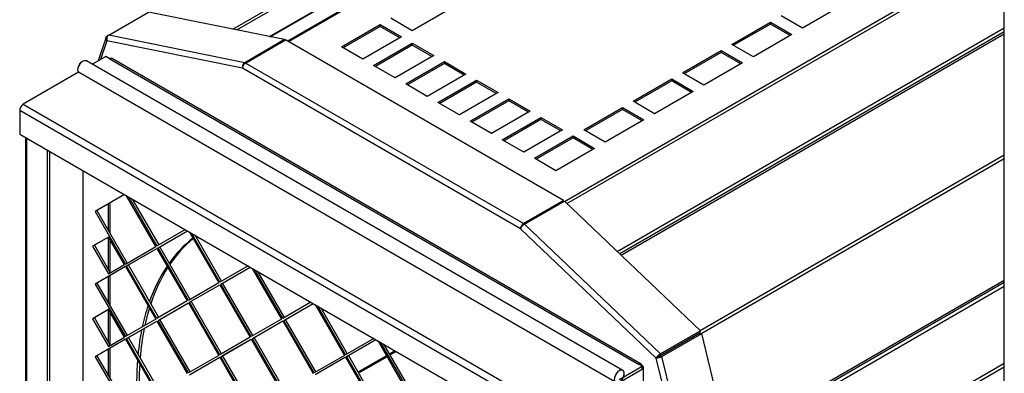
# Model space of a CAD drawing. Header units: millimetres. Extents: x 6 to 1085, y -668 to 515.
# Tile 3 of 9: x 588 to 912, y -438 to -321. Entities that reach past the tile are written whole.
import ezdxf

# ---------------------------------------------------------------- set-up
doc = ezdxf.new("R2010")
doc.units = ezdxf.units.MM

msp = doc.modelspace()

# ---------------------------------------------------------------- linework, layer by layer
at = {"color": 8, "linetype": 'Continuous', "lineweight": 25}
for p, q in [((658.01, -324.49), (866.78, -203.97)), ((659.32, -324.75), (867.66, -204.48)), ((879.54, -211.33), (676.36, -328.62)), ((767.36, -381.23), (912.32, -297.54)), ((768.14, -381.97), (912.32, -298.74)), ((912.32, -325.36), (785.54, -398.55)), ((912.32, -326.1), (786.02, -399.01)), ((616.5, -328.32), (614.43, -334.49)), ((590.09, -544.03), (590.09, -360.38)), ((912.32, -366), (812.1, -423.85)), ((912.32, -367.25), (812.65, -424.79)), ((616.96, -382.07), (616.96, -390.71)), ((617.53, -391.69), (617.53, -381.74)), ((616.96, -393.04), (616.96, -403.66)), ((617.53, -404.64), (617.53, -393.83)), ((617.53, -415.61), (617.53, -405.67)), ((616.96, -405.99), (616.96, -414.63)), ((821.12, -459.8), (912.32, -407.15)), ((821.28, -460.45), (912.32, -407.89)), ((616.96, -416.96), (616.96, -427.59)), ((617.53, -428.57), (617.53, -417.75)), ((616.96, -429.92), (616.96, -438.56)), ((617.53, -439.54), (617.53, -429.59)), ((711.51, -430.48), (709.62, -431.57)), ((711.86, -430.68), (709.79, -431.87)), ((708.69, -432.11), (699.26, -437.55)), ((708.86, -432.41), (699.43, -437.85)), ((826.93, -483.81), (912.32, -434.51)), ((827.19, -484.86), (912.32, -435.71))]:
    msp.add_line(p, q, dxfattribs=at)
at = {"color": 7, "linetype": 'Continuous', "lineweight": 25}
for p, q in [((670.13, -326.93), (874.96, -208.69)), ((670.32, -326.97), (875.08, -208.76)), ((879.19, -211.13), (676.01, -328.42)), ((912.32, -517.97), (912.32, -254.75)), ((729.88, -317.64), (717.16, -324.98)), ((858.58, -316.82), (845.85, -324.17)), ((617.09, -326.47), (630.24, -318.87)), ((675.08, -327.94), (630.24, -318.87)), ((717.16, -324.98), (710.09, -320.9)), ((845.85, -324.17), (838.78, -320.09)), ((693.82, -330.29), (706.55, -322.94)), ((706.55, -323.6), (694.39, -330.62)), ((706.55, -322.94), (713.62, -327.03)), ((706.55, -322.94), (706.55, -323.6)), ((713.06, -327.35), (706.55, -323.6)), ((784.67, -397.72), (912.32, -324.03)), ((822.52, -329.48), (835.24, -322.13)), ((835.24, -322.78), (823.08, -329.8)), ((835.24, -322.13), (842.31, -326.21)), ((835.24, -322.13), (835.24, -322.78)), ((841.75, -326.54), (835.24, -322.78)), ((616.22, -327.16), (613.59, -334.97)), ((617.09, -326.47), (616.58, -326.76)), ((661.93, -335.53), (617.09, -326.47)), ((713.62, -327.03), (700.89, -334.37)), ((842.31, -326.21), (829.59, -333.56)), ((661.24, -337.36), (616.5, -328.32)), ((675.08, -327.94), (661.93, -335.53)), ((662.22, -335.64), (675.37, -328.05)), ((675.14, -328.18), (675.08, -327.94)), ((767, -380.95), (675.37, -328.05)), ((700.89, -334.37), (693.82, -330.29)), ((704.43, -336.41), (717.16, -329.07)), ((717.16, -329.72), (704.99, -336.74)), ((717.16, -329.07), (724.23, -333.15)), ((717.16, -329.07), (717.16, -329.72)), ((723.66, -333.48), (717.16, -329.72)), ((829.59, -333.56), (822.52, -329.48)), ((616.11, -333.52), (611.78, -336.02)), ((617.24, -334.17), (616.11, -333.52)), ((617.24, -334.17), (791.76, -434.92)), ((792.56, -434.84), (618.04, -334.09)), ((724.23, -333.15), (711.5, -340.5)), ((806.25, -338.86), (818.98, -331.52)), ((818.98, -332.17), (806.82, -339.19)), ((818.98, -331.52), (826.05, -335.6)), ((818.98, -331.52), (818.98, -332.17)), ((825.49, -335.92), (818.98, -332.17)), ((786.57, -436.92), (609.79, -334.87)), ((786.57, -436.92), (609.79, -334.87)), ((752.85, -390.25), (661.24, -337.36)), ((753.85, -388.54), (662.22, -335.64)), ((711.5, -340.5), (704.43, -336.41)), ((715.04, -342.54), (727.76, -335.19)), ((727.76, -335.84), (715.6, -342.86)), ((727.76, -335.19), (734.83, -339.27)), ((727.76, -335.19), (727.76, -335.84)), ((734.27, -339.6), (727.76, -335.84)), ((826.05, -335.6), (813.32, -342.95)), ((607.17, -338.68), (588.89, -349.24)), ((783.94, -440.73), (607.16, -338.68)), ((734.83, -339.27), (722.11, -346.62)), ((813.32, -342.95), (806.25, -338.86)), ((722.11, -346.62), (715.04, -342.54)), ((725.64, -348.66), (738.37, -341.31)), ((738.37, -341.97), (726.21, -348.99)), ((738.37, -341.31), (745.44, -345.4)), ((738.37, -341.31), (738.37, -341.97)), ((744.87, -345.72), (738.37, -341.97)), ((789.99, -348.25), (802.72, -340.9)), ((802.72, -341.56), (790.55, -348.58)), ((802.72, -340.9), (809.79, -344.99)), ((802.72, -340.9), (802.72, -341.56)), ((809.22, -345.31), (802.72, -341.56)), ((745.44, -345.4), (732.71, -352.74)), ((809.79, -344.99), (797.06, -352.33)), ((588.89, -349.24), (765.66, -451.29)), ((732.71, -352.74), (725.64, -348.66)), ((736.25, -354.78), (748.98, -347.44)), ((748.98, -348.09), (736.81, -355.11)), ((748.98, -347.44), (756.05, -351.52)), ((748.98, -347.44), (748.98, -348.09)), ((755.48, -351.84), (748.98, -348.09)), ((773.72, -357.64), (786.45, -350.29)), ((786.45, -350.29), (793.52, -354.38)), ((786.45, -350.29), (786.45, -350.95)), ((797.06, -352.33), (789.99, -348.25)), ((587.76, -351.19), (764.53, -453.25)), ((587.76, -351.19), (587.76, -359.03)), ((756.05, -351.52), (743.32, -358.87)), ((746.85, -360.91), (759.58, -353.56)), ((759.58, -353.56), (766.65, -357.64)), ((759.58, -353.56), (759.58, -354.21)), ((786.45, -350.95), (774.29, -357.97)), ((792.96, -354.7), (786.45, -350.95)), ((743.32, -358.87), (736.25, -354.78)), ((759.58, -354.21), (747.42, -361.23)), ((766.09, -357.97), (759.58, -354.21)), ((793.52, -354.38), (780.8, -361.72)), ((587.76, -359.03), (764.53, -461.08)), ((589.62, -360.11), (589.62, -544.29)), ((766.65, -357.64), (753.93, -364.99)), ((757.46, -367.03), (770.19, -359.68)), ((770.19, -359.68), (777.26, -363.76)), ((770.19, -359.68), (770.19, -360.34)), ((780.8, -361.72), (773.72, -357.64)), ((753.93, -364.99), (746.85, -360.91)), ((770.19, -360.34), (758.03, -367.36)), ((776.69, -364.09), (770.19, -360.34)), ((596.88, -547.95), (596.88, -364.3)), ((597.73, -548.44), (597.73, -364.79)), ((777.26, -363.76), (764.53, -371.11)), ((764.53, -371.11), (757.46, -367.03)), ((608.54, -371.03), (608.54, -538.56)), ((622.3, -378.98), (612.65, -384.55)), ((622.3, -378.98), (613.22, -384.23)), ((632.65, -396.1), (623, -379.38)), ((623.71, -379.79), (633.01, -395.89)), ((624.85, -380.45), (633.58, -395.57)), ((767, -380.95), (753.85, -388.54)), ((754.14, -388.76), (767.29, -381.17)), ((767, -381.33), (767, -380.95)), ((812.13, -423.88), (767.29, -381.17)), ((613.22, -384.23), (612.65, -384.55)), ((612.65, -384.55), (622.65, -401.87)), ((613.22, -384.23), (623.22, -401.55)), ((753.85, -388.97), (753.85, -388.54)), ((798.98, -431.47), (754.14, -388.76)), ((633.01, -395.89), (642.3, -390.52)), ((633.37, -396.52), (643.02, -390.94)), ((633.94, -396.19), (643.02, -390.94)), ((643.71, -391.34), (653.37, -408.06)), ((653.73, -407.85), (644.43, -391.75)), ((654.29, -407.53), (645.56, -392.41)), ((645.84, -392.57), (645.71, -392.66)), ((645.96, -392.63), (645.78, -392.77)), ((797.59, -432.86), (752.85, -390.25)), ((617.04, -392.99), (611.79, -396.02)), ((612.36, -395.69), (611.79, -396.02)), ((617.04, -392.99), (612.36, -395.69)), ((612.36, -395.69), (617.61, -404.79)), ((622.29, -402.08), (617.04, -392.99)), ((611.79, -396.02), (617.04, -405.11)), ((622.65, -401.87), (632.65, -396.1)), ((623.01, -402.5), (633.01, -396.72)), ((623.58, -402.17), (633.01, -396.72)), ((633.01, -396.72), (643.01, -414.04)), ((633.37, -396.52), (633.94, -396.19)), ((643.37, -413.84), (633.37, -396.52)), ((643.94, -413.51), (633.94, -396.19)), ((617.04, -405.11), (622.29, -402.08)), ((623.01, -402.5), (623.58, -402.17)), ((633.58, -419.49), (623.58, -402.17)), ((622.65, -402.71), (612.65, -408.48)), ((622.65, -402.71), (613.22, -408.15)), ((622.65, -402.71), (632.65, -420.03)), ((633.01, -419.82), (623.01, -402.5)), ((663.02, -402.49), (653.73, -407.85)), ((654.09, -408.48), (663.74, -402.9)), ((654.65, -408.15), (663.74, -402.9)), ((664.43, -403.3), (674.09, -420.02)), ((674.45, -419.81), (665.15, -403.71)), ((675.01, -419.49), (666.28, -404.37)), ((613.22, -408.15), (612.65, -408.48)), ((612.65, -408.48), (622.65, -425.8)), ((613.22, -408.15), (623.22, -425.47)), ((653.37, -408.06), (643.37, -413.84)), ((643.73, -414.46), (653.73, -408.68)), ((644.29, -414.13), (653.73, -408.68)), ((653.73, -408.68), (663.73, -426)), ((654.09, -408.48), (654.65, -408.15)), ((664.09, -425.8), (654.09, -408.48)), ((664.65, -425.47), (654.65, -408.15)), ((821.56, -461.62), (912.32, -409.22)), ((643.01, -414.04), (633.01, -419.82)), ((633.37, -420.44), (643.37, -414.67)), ((633.94, -420.11), (643.37, -414.67)), ((643.37, -414.67), (653.37, -431.99)), ((643.73, -414.46), (644.29, -414.13)), ((653.73, -431.78), (643.73, -414.46)), ((654.29, -431.45), (644.29, -414.13)), ((683.74, -414.45), (674.45, -419.81)), ((674.81, -420.44), (684.46, -414.86)), ((675.37, -420.11), (684.46, -414.86)), ((685.15, -415.26), (694.81, -431.98)), ((617.04, -416.91), (611.79, -419.95)), ((617.04, -416.91), (612.36, -419.62)), ((622.29, -426.01), (617.04, -416.91)), ((685.87, -415.67), (695.17, -431.77)), ((687, -416.33), (695.73, -431.45)), ((612.36, -419.62), (611.79, -419.95)), ((611.79, -419.95), (617.04, -429.04)), ((612.36, -419.62), (617.61, -428.71)), ((632.65, -420.03), (622.65, -425.8)), ((623.01, -426.42), (633.01, -420.65)), ((623.58, -426.1), (633.01, -420.65)), ((633.01, -420.65), (643.01, -437.97)), ((633.37, -420.44), (633.94, -420.11)), ((643.37, -437.76), (633.37, -420.44)), ((643.94, -437.43), (633.94, -420.11)), ((674.09, -420.02), (664.09, -425.8)), ((664.45, -426.42), (674.45, -420.64)), ((665.01, -426.09), (674.45, -420.64)), ((674.45, -420.64), (684.45, -437.96)), ((674.81, -420.44), (675.37, -420.11)), ((684.81, -437.76), (674.81, -420.44)), ((685.37, -437.43), (675.37, -420.11)), ((811.91, -424.53), (798.76, -432.12)), ((811.96, -424.62), (798.81, -432.21)), ((812.13, -423.88), (798.98, -431.47)), ((799.48, -432.34), (812.64, -424.75)), ((811.91, -424.53), (812.13, -423.88)), ((811.96, -424.62), (812.64, -424.75)), ((827.21, -484.95), (812.64, -424.75)), ((622.65, -426.63), (612.65, -432.4)), ((622.65, -426.63), (613.22, -432.08)), ((617.04, -429.04), (622.29, -426.01)), ((622.65, -426.63), (632.65, -443.95)), ((623.01, -426.42), (623.58, -426.1)), ((633.01, -443.74), (623.01, -426.42)), ((633.58, -443.42), (623.58, -426.1)), ((663.73, -426), (653.73, -431.78)), ((654.09, -432.4), (664.09, -426.63)), ((654.65, -432.07), (664.09, -426.63)), ((664.09, -426.63), (674.09, -443.95)), ((664.45, -426.42), (665.01, -426.09)), ((674.45, -443.74), (664.45, -426.42)), ((675.01, -443.41), (665.01, -426.09)), ((704.46, -426.41), (695.17, -431.77)), ((705.18, -426.82), (695.52, -432.4)), ((705.18, -426.82), (696.09, -432.07)), ((715.52, -443.94), (705.87, -427.22)), ((706.59, -427.63), (715.88, -443.73)), ((707.72, -428.29), (716.45, -443.41)), ((798.76, -432.12), (798.98, -431.47)), ((613.22, -432.08), (612.65, -432.4)), ((612.65, -432.4), (622.65, -449.72)), ((613.22, -432.08), (623.22, -449.4)), ((653.37, -431.99), (643.37, -437.76)), ((643.73, -438.38), (653.73, -432.61)), ((644.29, -438.06), (653.73, -432.61)), ((653.73, -432.61), (663.73, -449.93)), ((654.09, -432.4), (654.65, -432.07)), ((664.09, -449.72), (654.09, -432.4)), ((664.65, -449.39), (654.65, -432.07)), ((694.81, -431.98), (684.81, -437.76)), ((695.17, -432.6), (685.17, -438.38)), ((695.17, -432.6), (685.73, -438.05)), ((695.17, -432.6), (705.17, -449.92)), ((695.52, -432.4), (696.09, -432.07)), ((695.52, -432.4), (705.52, -449.72)), ((696.09, -432.07), (706.09, -449.39)), ((797.59, -432.86), (798.29, -432.45)), ((812.12, -492.91), (797.59, -432.86)), ((798.81, -432.21), (799.48, -432.34)), ((814.06, -492.54), (799.48, -432.34)), ((785.39, -439.9), (792.89, -435.57)), ((785.39, -440.88), (792.89, -436.55)), ((792.89, -435.57), (791.76, -434.92)), ((792.61, -435.41), (792.85, -435.27)), ((792.85, -435.27), (792.89, -435.25)), ((792.89, -436.55), (792.89, -435.57)), ((793.36, -498.79), (793.36, -435.91))]:
    msp.add_line(p, q, dxfattribs=at)
at = {"color": 7, "linetype": 'Continuous', "lineweight": 25, "flags": 128}
for points in [[(607.16, -338.68), (607.06, -338.49), (606.95, -337.8), (607.11, -336.97), (607.5, -336.12), (608.07, -335.41), (608.73, -334.93), (609.37, -334.76), (609.79, -334.87)], [(607.16, -338.68), (606.96, -338.06), (607.03, -337.26), (607.34, -336.41), (607.86, -335.63), (608.5, -335.06), (609.16, -334.78), (609.73, -334.84), (609.79, -334.87)], [(630.51, -416.32), (629.67, -419.27), (629, -422.14)], [(792.85, -435.27), (792.79, -435.1), (792.7, -434.96), (792.59, -434.86), (792.45, -434.79), (792.3, -434.76), (792.12, -434.78), (791.94, -434.83), (791.76, -434.92)], [(798.62, -432.18), (798.66, -432.24), (798.69, -432.3)], [(786.85, -439.05), (787.04, -438.21), (786.98, -437.48), (786.67, -436.99), (786.15, -436.81), (785.51, -436.98), (784.85, -437.46), (784.28, -438.17), (783.89, -439.02), (783.73, -439.85), (783.84, -440.54), (784.2, -440.98), (784.74, -441.1), (785.39, -440.88)], [(785.39, -440.88), (786.04, -440.35), (786.59, -439.6), (786.94, -438.75), (787.05, -437.93), (786.9, -437.28), (786.5, -436.89), (785.93, -436.83), (785.28, -437.11), (784.64, -437.68), (784.12, -438.46), (783.8, -439.31), (783.74, -440.11), (783.94, -440.73)]]:
    msp.add_lwpolyline(points, dxfattribs=at)
at = {"color": 7, "linetype": 'Continuous', "lineweight": 25}
for centre, radius, start, end in [((617.71, -334.81), 0.79, 65.0918, 126.2186), ((590.21, -351.31), 2.46, 122.6055, 177.3945), ((670.16, -425.13), 40.65, 128.4896, 144.5606), ((671.32, -424.93), 41.07, 129.9656, 145.9976), ((679.56, -431.42), 51.97, 146.2286, 160.6621), ((681.23, -431.34), 52.89, 147.5395, 161.9404), ((693.91, -436.67), 67.25, 161.692, 167.943), ((707.15, -439.47), 80.78, 168.6454, 174.4059), ((708.88, -439.14), 81.67, 168.6568, 175.5483), ((728.49, -441.26), 102.2, 175.615, 183.506), ((731.88, -440.75), 104.73, 176.6915, 183.4322), ((792.56, -435.99), 0.805, 5.6954, 65.6248)]:
    msp.add_arc(centre, radius, start, end, dxfattribs=at)
for points in [[(616.5, -328.32), (616.38, -328.2), (616.29, -328.06), (616.17, -327.77), (616.14, -327.62), (616.15, -327.33), (616.19, -327.19), (616.34, -326.95), (616.45, -326.84), (616.58, -326.76)], [(617.09, -326.47), (616.97, -326.54), (616.85, -326.65), (616.66, -326.92), (616.58, -327.08), (616.47, -327.42), (616.44, -327.61), (616.43, -327.97), (616.46, -328.16), (616.5, -328.32)], [(661.93, -335.53), (661.8, -335.6), (661.68, -335.71), (661.47, -335.98), (661.38, -336.13), (661.25, -336.47), (661.21, -336.65), (661.19, -337.02), (661.2, -337.2), (661.24, -337.36)], [(661.24, -337.36), (661.24, -337.21), (661.26, -337.05), (661.36, -336.71), (661.43, -336.54), (661.62, -336.22), (661.72, -336.08), (661.96, -335.82), (662.09, -335.72), (662.22, -335.64)], [(752.85, -390.25), (752.85, -390.1), (752.88, -389.93), (752.98, -389.6), (753.05, -389.43), (753.24, -389.12), (753.35, -388.97), (753.59, -388.72), (753.72, -388.61), (753.85, -388.54)], [(754.14, -388.76), (754.01, -388.83), (753.87, -388.93), (753.6, -389.16), (753.47, -389.29), (753.23, -389.57), (753.13, -389.71), (752.95, -389.99), (752.89, -390.13), (752.85, -390.25)], [(797.59, -432.86), (797.63, -432.75), (797.71, -432.62), (797.9, -432.36), (798.01, -432.22), (798.27, -431.96), (798.41, -431.84), (798.7, -431.63), (798.84, -431.54), (798.98, -431.47)], [(799.48, -432.34), (799.36, -432.43), (799.21, -432.51), (798.88, -432.65), (798.7, -432.71), (798.35, -432.8), (798.17, -432.84), (797.85, -432.87), (797.71, -432.87), (797.59, -432.86)], [(798.29, -432.45), (798.31, -432.42), (798.34, -432.39), (798.41, -432.33), (798.44, -432.3), (798.53, -432.23), (798.58, -432.2), (798.67, -432.15), (798.72, -432.13), (798.76, -432.12)], [(798.81, -432.21), (798.78, -432.24), (798.74, -432.27), (798.65, -432.33), (798.6, -432.35), (798.5, -432.4), (798.45, -432.41), (798.36, -432.44), (798.32, -432.45), (798.29, -432.45)]]:
    msp.add_open_spline(points, degree=3, knots=[0, 0, 0, 0, 0.25, 0.25, 0.5, 0.5, 0.75, 0.75, 1, 1, 1, 1], dxfattribs=at)

doc.saveas('drawing.dxf')
